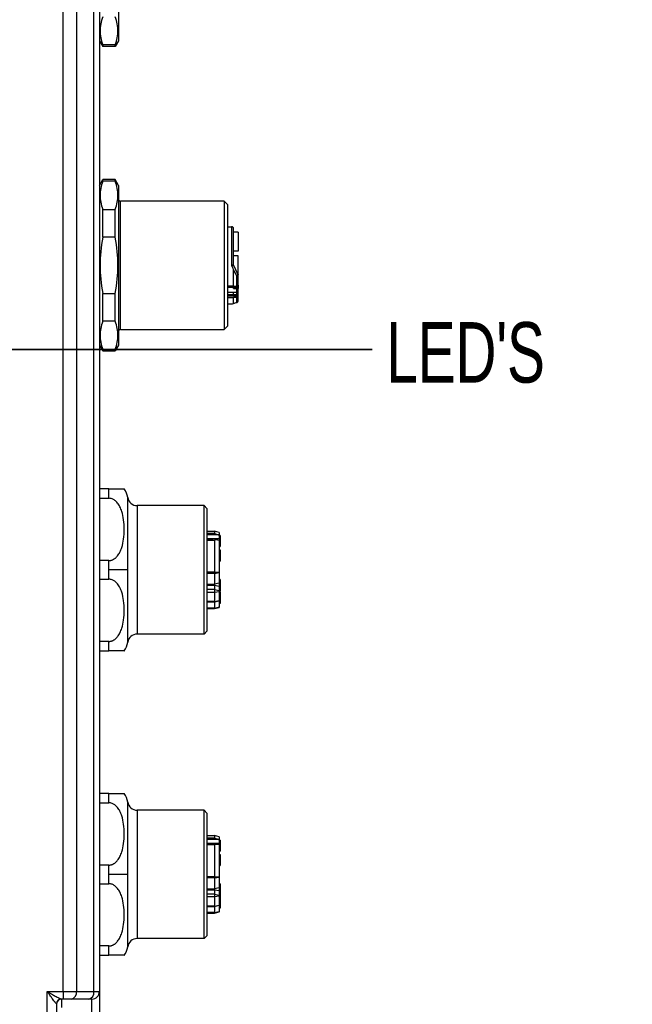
# Model space of a CAD drawing. Header units: millimetres. Extents: x 0 to 838, y 0 to 648.
# Tile 7 of 59: x 221 to 285, y 143 to 246. Entities that reach past the tile are written whole.
import ezdxf

# ---------------------------------------------------------------- set-up
doc = ezdxf.new("R2010")
doc.units = ezdxf.units.MM
doc.header["$LTSCALE"] = 3
doc.layers.add('DIMENSIONS', color=140, linetype='Continuous', lineweight=25)
doc.styles.add('SLDTEXTSTYLE0', font='TXT', dxfattribs={"width": 0.7})
doc.dimstyles.new('SLDDIMSTYLE0', dxfattribs={"dimtxt": 6.474023, "dimasz": 9.906, "dimexe": 0, "dimexo": 0.0625, "dimgap": 1.618506, "dimtad": 0, "dimtih": 1, "dimtoh": 1, "dimdec": 1, "dimrnd": 1e-09, "dimzin": 4, "dimdsep": 46, "dimtxsty": 'SLDTEXTSTYLE0', "dimsah": 1, "dimcen": 0.09, "dimadec": 0, "dimazin": 1, "dimtfac": 1, "dimtdec": 1, "dimtofl": 0, "dimtmove": 0, "dimatfit": 3, "dimfxl": 0, "dimfrac": 2, "dimtolj": 1, "dimtzin": 12, "dimarcsym": 0})
doc.dimstyles.new('SLDDIMSTYLE5', dxfattribs={"dimtxt": 0.18, "dimasz": 3.048, "dimexe": 0, "dimexo": 0.0625, "dimgap": 0, "dimtad": 0, "dimtih": 1, "dimtoh": 1, "dimdec": 0, "dimrnd": 1e-09, "dimzin": 0, "dimdsep": 46, "dimtxsty": 'Standard', "dimblk1": 'DOT', "dimblk2": 'DOT', "dimsah": 1, "dimcen": 0.09, "dimadec": 0, "dimazin": 0, "dimtfac": 3.048, "dimtdec": 0, "dimtofl": 0, "dimtmove": 0, "dimatfit": 3, "dimldrblk": 'DOT', "dimfxl": 0, "dimfrac": 2, "dimtolj": 1, "dimtzin": 0, "dimarcsym": 0})
doc.dimstyles.new('SLDDIMSTYLE6', dxfattribs={"dimtxt": 0.18, "dimasz": 9.906, "dimexe": 0, "dimexo": 0.0625, "dimgap": 0, "dimtad": 0, "dimtih": 1, "dimtoh": 1, "dimdec": 0, "dimrnd": 1e-09, "dimzin": 0, "dimdsep": 46, "dimtxsty": 'Standard', "dimsah": 1, "dimcen": 0.09, "dimadec": 0, "dimazin": 0, "dimtfac": 9.906, "dimtdec": 0, "dimtofl": 0, "dimtmove": 0, "dimatfit": 3, "dimfxl": 0, "dimfrac": 2, "dimtolj": 1, "dimtzin": 0, "dimarcsym": 0})

# ---------------------------------------------------------------- blocks, each defined once
blk = doc.blocks.new('_Dot')
at = {"color": 0, "linetype": 'ByBlock', "lineweight": -2}
blk.add_line((-0.5, 0), (-1, 0), dxfattribs=at)
at = {"color": 0, "linetype": 'ByBlock', "const_width": 0.5}
blk.add_lwpolyline([(-0.25, 0, 1), (0.25, 0, 1)], format="xyb", close=True, dxfattribs=at)
blk = doc.blocks.new('_D_13')
at = {"layer": 'DIMENSIONS'}
for p, q in [((356.31, 140.75), (356.31, 83.1)), ((314.31, 134.09), (314.31, 83.1)), ((278.66, 92.62), (276.48, 92.62)), ((276.48, 92.62), (276.48, 82.33)), ((297.89, 92.62), (300.07, 92.62)), ((300.07, 92.62), (300.07, 82.33)), ((314.31, 92.62), (306.67, 92.62)), ((356.31, 92.62), (314.31, 92.62)), ((276.48, 82.33), (278.66, 82.33)), ((300.07, 82.33), (297.89, 82.33))]:
    blk.add_line(p, q, dxfattribs=at)
for points in [[(314.31, 92.62), (324.22, 91.1), (324.22, 94.15)], [(356.31, 92.62), (346.41, 94.15), (346.41, 91.1)]]:
    blk.add_solid(points, dxfattribs=at)
at = {"layer": 'DIMENSIONS', "char_height": 6.35, "attachment_point": 1, "style": 'SLDTEXTSTYLE0'}
for s, insert in [('42.0', (278.66, 102.26)), ('1.65', (278.66, 90.52))]:
    blk.add_mtext(s, dxfattribs=dict(at, insert=insert))

msp = doc.modelspace()

# ---------------------------------------------------------------- linework, layer by layer
for p, q in [((225.557309, 144.102492), (225.557309, 264.702492)), ((226.971523, 264.702492), (226.971523, 144.102492)), ((228.79995, 144.102492), (228.79995, 264.702492)), ((229.385736, 264.702492), (229.385736, 144.102492)), ((231.385736, 260.802492), (231.385736, 244.002492)), ((229.385736, 244.002492), (229.732147, 243.402492)), ((229.732147, 243.562256), (229.732147, 243.402492)), ((231.039326, 243.562256), (229.732147, 243.562256)), ((231.039326, 243.402492), (229.732147, 243.402492)), ((231.385736, 244.002492), (231.039326, 243.402492)), ((231.039326, 243.402492), (231.039326, 243.562256)), ((229.385736, 228.802492), (229.732147, 229.402492)), ((229.732147, 229.242728), (229.732147, 229.402492)), ((231.039326, 229.402492), (229.732147, 229.402492)), ((231.039326, 229.242728), (229.732147, 229.242728)), ((231.039326, 229.242728), (231.039326, 229.402492)), ((231.385736, 228.802492), (231.039326, 229.402492)), ((231.385736, 228.802492), (231.385736, 212.002492)), ((242.485736, 227.152492), (231.585736, 227.152492)), ((231.585736, 220.402492), (231.585736, 227.152492)), ((242.885736, 226.752492), (242.485736, 227.152492)), ((242.485736, 227.152492), (242.485736, 220.402492)), ((242.885736, 220.402492), (242.885736, 226.752492)), ((229.732147, 223.360532), (229.732147, 226.284688)), ((229.732147, 226.284688), (231.039326, 226.284688)), ((231.039326, 223.360532), (231.039326, 226.284688)), ((242.885736, 224.452492), (243.285736, 224.452492)), ((243.285736, 224.452492), (243.285736, 220.402492)), ((243.485736, 220.402486), (243.485736, 224.252492)), ((243.985736, 223.891919), (243.485736, 223.891919)), ((243.985736, 223.891919), (243.985736, 221.891919)), ((231.039326, 223.360532), (229.732147, 223.360532)), ((243.985736, 221.891919), (243.485736, 221.891919)), ((231.585736, 213.652492), (231.585736, 220.402492)), ((242.485736, 220.402492), (242.485736, 213.652492)), ((242.885736, 214.052492), (242.885736, 220.402492)), ((243.285736, 220.402492), (243.285736, 220.352827)), ((243.485736, 220.402492), (243.285736, 220.402492)), ((243.985736, 221.391919), (243.485736, 221.391919)), ((243.985736, 219.391919), (243.985736, 221.391919)), ((243.485736, 218.196289), (243.485736, 219.932047)), ((243.985736, 219.355279), (243.884175, 219.355279)), ((243.985736, 219.391919), (243.982351, 219.391919)), ((243.985736, 218.305238), (243.985736, 219.355279)), ((243.785736, 219.300878), (243.785736, 218.196289)), ((243.985736, 218.305238), (243.985736, 217.972489)), ((229.732147, 217.444452), (231.039326, 217.444452)), ((229.732147, 214.520296), (229.732147, 217.444452)), ((231.039326, 214.520296), (231.039326, 217.444452)), ((243.485736, 218.196289), (242.885736, 218.196289)), ((242.885736, 218.106332), (243.785736, 218.106332)), ((242.885736, 218.105238), (243.785736, 218.105238)), ((242.885736, 217.574065), (243.485736, 217.574065)), ((243.485736, 217.315288), (242.885736, 217.315288)), ((243.485736, 218.196289), (243.785736, 218.196289)), ((243.485736, 217.978949), (243.485736, 218.105238)), ((243.485736, 217.978949), (243.785736, 217.978949)), ((243.485736, 217.574065), (243.785736, 217.574065)), ((243.485736, 217.315288), (243.485736, 217.574065)), ((243.785736, 217.315288), (243.485736, 217.315288)), ((243.785736, 218.196289), (243.785736, 218.106332)), ((243.785736, 218.106332), (243.785736, 218.105238)), ((243.785736, 217.978949), (243.785736, 217.574065)), ((243.785736, 217.574065), (243.785736, 217.315288)), ((243.785736, 217.315288), (243.785736, 217.152973)), ((243.927158, 217.273867), (243.927158, 217.532644)), ((243.985736, 217.432644), (243.985736, 217.972489)), ((243.985736, 217.173867), (243.985736, 217.432644)), ((243.785736, 217.152973), (242.885736, 217.152973)), ((242.885736, 217.006146), (243.485736, 217.006146)), ((242.885736, 216.352492), (243.285736, 216.352492)), ((243.285736, 216.352797), (243.285736, 216.352492)), ((243.785736, 217.006146), (243.485736, 217.006146)), ((243.785736, 217.152973), (243.785736, 217.006146)), ((243.785736, 217.006146), (243.785736, 216.505192)), ((243.985736, 216.697652), (243.985736, 217.173867)), ((231.039326, 214.520296), (229.732147, 214.520296)), ((231.585736, 213.652492), (242.485736, 213.652492)), ((242.485736, 213.652492), (242.885736, 214.052492)), ((229.385736, 212.002492), (229.732147, 211.402492)), ((229.732147, 211.402492), (229.732147, 211.562256)), ((229.732147, 211.562256), (231.039326, 211.562256)), ((229.732147, 211.402492), (231.039326, 211.402492)), ((231.385736, 212.002492), (231.039326, 211.402492)), ((231.039326, 211.402492), (231.039326, 211.562256)), ((230.385736, 196.902492), (229.385736, 196.902492)), ((230.385736, 195.920519), (230.385736, 196.902492)), ((229.385736, 195.920519), (230.385736, 195.920519)), ((232.363108, 188.402492), (232.363108, 196.002492)), ((233.351794, 195.152492), (233.351794, 181.652492)), ((240.385736, 195.152492), (233.351794, 195.152492)), ((240.385736, 181.652492), (240.385736, 195.152492)), ((240.685736, 194.852492), (240.385736, 195.152492)), ((240.685736, 194.852492), (240.685736, 181.952492)), ((240.685736, 192.477492), (241.485736, 192.477492)), ((241.985736, 192.343518), (241.485736, 192.477492)), ((241.485736, 192.477492), (241.485736, 192.227275)), ((241.485736, 192.227275), (240.685736, 192.227275)), ((241.908315, 192.085699), (240.685736, 192.085699)), ((241.985736, 191.661062), (240.685736, 191.661062)), ((241.352508, 191.561136), (240.685736, 191.561136)), ((240.685736, 191.538083), (241.485736, 191.538083)), ((241.485736, 191.538083), (241.485736, 188.157208)), ((241.985736, 191.500183), (241.819784, 191.531847)), ((241.908315, 192.085699), (241.985736, 192.067335)), ((241.985736, 192.343518), (241.985736, 192.067335)), ((241.985736, 192.067335), (241.985736, 191.661062)), ((242.085736, 192.015533), (241.985736, 192.015533)), ((241.985736, 191.804297), (242.085736, 191.804297)), ((241.985736, 191.661062), (241.985736, 191.500183)), ((241.985736, 191.605376), (242.085736, 191.605376)), ((241.985736, 191.500183), (241.985736, 188.165272)), ((241.985736, 191.429729), (242.085736, 191.429729)), ((242.085736, 192.015533), (242.085736, 191.804297)), ((242.085736, 191.804297), (242.085736, 191.605376)), ((242.085736, 191.605376), (242.085736, 191.429729)), ((242.085736, 191.429729), (242.085736, 191.253814)), ((241.985736, 191.253814), (242.085736, 191.253814)), ((242.085736, 191.054596), (241.985736, 191.054596)), ((241.985736, 190.843807), (242.085736, 190.843807)), ((241.985736, 190.500195), (242.085736, 190.500195)), ((241.985736, 190.429883), (242.085736, 190.429883)), ((242.085736, 191.253814), (242.085736, 191.054596)), ((242.085736, 191.054596), (242.085736, 190.843807)), ((242.085736, 190.500195), (242.085736, 190.429883)), ((242.085736, 190.429883), (242.085736, 189.618831)), ((230.385736, 189.384465), (229.385736, 189.384465)), ((230.385736, 188.402492), (230.385736, 189.384465)), ((241.985736, 189.618831), (242.085736, 189.618831)), ((242.085736, 189.618831), (242.085736, 189.32832)), ((232.363108, 188.402492), (230.385736, 188.402492)), ((230.385736, 187.420519), (230.385736, 188.402492)), ((232.363108, 180.802492), (232.363108, 188.402492)), ((241.985736, 189.32832), (242.085736, 189.32832)), ((229.385736, 187.420519), (230.385736, 187.420519)), ((241.485736, 188.157208), (240.685736, 188.157208)), ((241.485736, 188.027825), (240.685736, 188.027825)), ((241.485736, 188.157208), (241.985736, 188.165272)), ((241.485736, 188.157208), (241.485736, 188.027825)), ((241.485736, 188.027825), (241.985736, 188.12256)), ((241.485736, 188.027825), (241.485736, 186.89989)), ((241.985736, 188.165272), (241.985736, 188.12256)), ((241.985736, 188.12256), (241.985736, 186.994625)), ((242.085736, 187.400195), (241.985736, 187.400195)), ((242.085736, 187.400195), (242.085736, 187.153003)), ((240.685736, 186.89989), (241.485736, 186.89989)), ((241.485736, 186.758469), (240.685736, 186.758469)), ((241.485736, 186.323063), (240.685736, 186.323063)), ((241.985736, 186.994625), (241.485736, 186.89989)), ((241.485736, 186.89989), (241.485736, 186.758469)), ((241.485736, 186.758469), (241.485736, 186.323063)), ((241.985736, 186.663735), (241.485736, 186.758469)), ((241.485736, 186.323063), (241.485736, 186.067017)), ((241.485736, 186.323063), (241.985736, 186.228329)), ((242.085736, 187.153003), (241.985736, 187.153003)), ((242.085736, 187.078845), (241.985736, 187.078845)), ((241.985736, 186.994625), (241.985736, 186.663735)), ((242.085736, 186.831652), (241.985736, 186.831652)), ((241.985736, 186.663735), (241.985736, 186.228329)), ((241.985736, 186.228329), (241.985736, 186.143801)), ((242.085736, 187.153003), (242.085736, 187.078845)), ((242.085736, 187.078845), (242.085736, 186.831652)), ((242.085736, 186.831652), (242.085736, 186.164233)), ((240.685736, 186.067017), (241.485736, 186.067017)), ((241.485736, 186.067017), (241.985736, 186.143801)), ((241.485736, 186.067017), (241.485736, 185.063154)), ((242.085736, 186.164233), (241.985736, 186.164233)), ((241.985736, 186.143801), (241.985736, 185.172942)), ((242.085736, 186.103375), (241.985736, 186.103375)), ((242.085736, 186.103375), (242.085736, 184.853375)), ((241.485736, 185.063154), (240.685736, 185.063154)), ((240.685736, 185.027048), (241.485736, 185.027048)), ((241.485736, 184.393097), (240.685736, 184.393097)), ((240.685736, 184.334881), (241.485736, 184.334881)), ((240.685736, 184.327492), (241.485736, 184.327492)), ((241.485736, 185.063154), (241.985736, 185.172942)), ((241.485736, 185.027048), (241.985736, 185.161022)), ((241.485736, 185.063154), (241.485736, 185.027048)), ((241.485736, 185.027048), (241.485736, 184.393097)), ((241.485736, 184.393097), (241.985736, 184.487831)), ((241.985736, 184.468613), (241.485736, 184.334881)), ((241.485736, 184.327492), (241.985736, 184.461467)), ((241.485736, 184.393097), (241.485736, 184.334881)), ((241.485736, 184.334881), (241.485736, 184.327492)), ((241.985736, 185.172942), (241.985736, 185.161022)), ((241.985736, 185.161022), (241.985736, 184.487831)), ((242.085736, 184.853375), (241.985736, 184.853375)), ((241.985736, 184.487831), (241.985736, 184.468613)), ((241.985736, 184.468613), (241.985736, 184.461467)), ((240.385736, 181.652492), (233.351794, 181.652492)), ((240.685736, 181.952492), (240.385736, 181.652492)), ((230.385736, 180.884465), (229.385736, 180.884465)), ((230.385736, 179.902492), (230.385736, 180.884465)), ((229.385736, 179.902492), (230.385736, 179.902492)), ((230.385736, 164.902492), (229.385736, 164.902492)), ((230.385736, 163.920519), (230.385736, 164.902492)), ((229.385736, 163.920519), (230.385736, 163.920519)), ((232.363108, 156.402492), (232.363108, 164.002492)), ((233.351794, 163.152492), (233.351794, 149.652492)), ((240.385736, 163.152492), (233.351794, 163.152492)), ((240.385736, 149.652492), (240.385736, 163.152492)), ((240.685736, 162.852492), (240.385736, 163.152492)), ((240.685736, 162.852492), (240.685736, 149.952492)), ((240.685736, 160.477492), (241.485736, 160.477492)), ((241.985736, 160.343518), (241.485736, 160.477492)), ((241.485736, 160.477492), (241.485736, 160.227275)), ((241.485736, 160.227275), (240.685736, 160.227275)), ((241.908315, 160.085699), (240.685736, 160.085699)), ((241.985736, 159.661062), (240.685736, 159.661062)), ((241.352508, 159.561136), (240.685736, 159.561136)), ((240.685736, 159.538083), (241.485736, 159.538083)), ((241.485736, 159.538083), (241.485736, 156.157208)), ((241.985736, 159.500183), (241.819784, 159.531847)), ((241.908315, 160.085699), (241.985736, 160.067335)), ((241.985736, 160.343518), (241.985736, 160.067335)), ((241.985736, 160.067335), (241.985736, 159.661062)), ((242.085736, 160.015533), (241.985736, 160.015533)), ((241.985736, 159.804297), (242.085736, 159.804297)), ((241.985736, 159.661062), (241.985736, 159.500183)), ((241.985736, 159.605376), (242.085736, 159.605376)), ((241.985736, 159.500183), (241.985736, 156.165272)), ((241.985736, 159.429729), (242.085736, 159.429729)), ((242.085736, 160.015533), (242.085736, 159.804297)), ((242.085736, 159.804297), (242.085736, 159.605376)), ((242.085736, 159.605376), (242.085736, 159.429729)), ((242.085736, 159.429729), (242.085736, 159.253814)), ((241.985736, 159.253814), (242.085736, 159.253814)), ((242.085736, 159.054596), (241.985736, 159.054596)), ((241.985736, 158.843807), (242.085736, 158.843807)), ((241.985736, 158.500195), (242.085736, 158.500195)), ((241.985736, 158.429883), (242.085736, 158.429883)), ((242.085736, 159.253814), (242.085736, 159.054596)), ((242.085736, 159.054596), (242.085736, 158.843807)), ((242.085736, 158.500195), (242.085736, 158.429883)), ((242.085736, 158.429883), (242.085736, 157.618831)), ((230.385736, 157.384465), (229.385736, 157.384465)), ((230.385736, 156.402492), (230.385736, 157.384465)), ((241.985736, 157.618831), (242.085736, 157.618831)), ((241.985736, 157.32832), (242.085736, 157.32832)), ((242.085736, 157.618831), (242.085736, 157.32832)), ((232.363108, 156.402492), (230.385736, 156.402492)), ((230.385736, 155.420519), (230.385736, 156.402492)), ((232.363108, 148.802492), (232.363108, 156.402492)), ((229.385736, 155.420519), (230.385736, 155.420519)), ((241.485736, 156.157208), (240.685736, 156.157208)), ((241.485736, 156.027825), (240.685736, 156.027825)), ((241.485736, 156.157208), (241.985736, 156.165272)), ((241.485736, 156.157208), (241.485736, 156.027825)), ((241.485736, 156.027825), (241.985736, 156.12256)), ((241.485736, 156.027825), (241.485736, 154.89989)), ((241.985736, 156.165272), (241.985736, 156.12256)), ((241.985736, 156.12256), (241.985736, 154.994625)), ((242.085736, 155.400195), (241.985736, 155.400195)), ((242.085736, 155.400195), (242.085736, 155.153003)), ((240.685736, 154.89989), (241.485736, 154.89989)), ((241.485736, 154.758469), (240.685736, 154.758469)), ((241.485736, 154.323063), (240.685736, 154.323063)), ((241.985736, 154.994625), (241.485736, 154.89989)), ((241.485736, 154.89989), (241.485736, 154.758469)), ((241.485736, 154.758469), (241.485736, 154.323063)), ((241.985736, 154.663735), (241.485736, 154.758469)), ((241.485736, 154.323063), (241.485736, 154.067017)), ((241.485736, 154.323063), (241.985736, 154.228329)), ((242.085736, 155.153003), (241.985736, 155.153003)), ((242.085736, 155.078845), (241.985736, 155.078845)), ((241.985736, 154.994625), (241.985736, 154.663735)), ((242.085736, 154.831652), (241.985736, 154.831652)), ((241.985736, 154.663735), (241.985736, 154.228329)), ((241.985736, 154.228329), (241.985736, 154.143801)), ((242.085736, 154.164233), (241.985736, 154.164233)), ((242.085736, 155.153003), (242.085736, 155.078845)), ((242.085736, 155.078845), (242.085736, 154.831652)), ((242.085736, 154.831652), (242.085736, 154.164233)), ((240.685736, 154.067017), (241.485736, 154.067017)), ((241.485736, 154.067017), (241.985736, 154.143801)), ((241.485736, 154.067017), (241.485736, 153.063154)), ((241.485736, 153.063154), (241.985736, 153.172942)), ((241.485736, 153.027048), (241.985736, 153.161022)), ((241.985736, 154.143801), (241.985736, 153.172942)), ((242.085736, 154.103375), (241.985736, 154.103375)), ((241.985736, 153.172942), (241.985736, 153.161022)), ((241.985736, 153.161022), (241.985736, 152.487831)), ((242.085736, 154.103375), (242.085736, 152.853375)), ((241.485736, 153.063154), (240.685736, 153.063154)), ((240.685736, 153.027048), (241.485736, 153.027048)), ((241.485736, 152.393097), (240.685736, 152.393097)), ((240.685736, 152.334881), (241.485736, 152.334881)), ((240.685736, 152.327492), (241.485736, 152.327492)), ((241.485736, 153.063154), (241.485736, 153.027048)), ((241.485736, 153.027048), (241.485736, 152.393097)), ((241.485736, 152.393097), (241.985736, 152.487831)), ((241.985736, 152.468613), (241.485736, 152.334881)), ((241.485736, 152.327492), (241.985736, 152.461467)), ((241.485736, 152.393097), (241.485736, 152.334881)), ((241.485736, 152.334881), (241.485736, 152.327492)), ((242.085736, 152.853375), (241.985736, 152.853375)), ((241.985736, 152.487831), (241.985736, 152.468613)), ((241.985736, 152.468613), (241.985736, 152.461467)), ((240.385736, 149.652492), (233.351794, 149.652492)), ((240.685736, 149.952492), (240.385736, 149.652492)), ((230.385736, 148.884465), (229.385736, 148.884465)), ((230.385736, 147.902492), (230.385736, 148.884465)), ((229.385736, 147.902492), (230.385736, 147.902492)), ((223.885736, 144.102492), (225.557309, 144.102492)), ((223.885736, 138.902492), (223.885736, 144.102492)), ((225.557309, 144.102492), (225.557309, 143.302492)), ((225.557309, 144.102492), (226.971523, 144.102492)), ((226.971523, 144.102492), (228.79995, 144.102492)), ((228.79995, 144.102492), (229.385736, 144.102492)), ((229.385736, 144.102492), (229.385736, 138.902492)), ((224.885736, 142.802492), (224.876808, 142.802492)), ((224.885736, 142.802492), (224.885736, 138.902492)), ((225.557309, 143.302492), (225.372343, 143.302492)), ((225.385736, 143.302492), (225.385736, 142.402492)), ((226.405837, 143.302492), (225.557309, 143.302492)), ((228.234265, 143.302492), (226.405837, 143.302492)), ((228.585736, 143.302492), (228.234265, 143.302492)), ((228.585736, 138.902492), (228.585736, 143.302492))]:
    msp.add_line(p, q)
at = {"flags": 128}
for points in [[(243.285736, 220.352827), (243.310784, 220.300129), (243.335825, 220.247445), (243.360856, 220.194782), (243.385873, 220.142149), (243.410873, 220.089551), (243.435853, 220.036996), (243.460808, 219.984493), (243.485736, 219.932047)], [(243.985736, 218.305238), (243.981893, 218.283983), (243.970512, 218.263545), (243.95203, 218.244709), (243.927158, 218.228199), (243.89685, 218.21465), (243.862273, 218.204582), (243.824754, 218.198383), (243.785736, 218.196289)], [(243.485736, 216.379908), (243.485736, 216.413562), (243.485736, 216.460381), (243.485736, 216.520211), (243.485736, 216.592854), (243.485736, 216.67807), (243.485736, 216.775579), (243.485736, 216.885058), (243.485736, 217.006146)]]:
    msp.add_lwpolyline(points, dxfattribs=at)
for centre, radius, start, end in [((231.585736, 227.352492), 0.2, 180, 270), ((243.285736, 224.252492), 0.2, 0, 90), ((243.832037, 219.5255), 0.229344, 258.35289189, 312.08013829), ((243.785736, 219.355279), 0.2, 13.28252559, 26.56505128), ((243.785736, 219.355279), 0.2, 0, 13.28252559), ((243.785736, 218.305238), 0.2, 270, 0), ((243.835684, 216.426151), 1.553601, 84.45753516, 91.84236061), ((243.790057, 217.326686), 0.247417, 56.34938995, 91.00071017), ((243.790057, 217.067909), 0.247417, 56.34939005, 91.00071009), ((243.86066, 217.426533), 0.125226, 2.79710425, 57.92528255), ((243.86066, 217.167756), 0.125226, 2.79710438, 57.92528233), ((243.260614, 217.28937), 0.936911, 271.53649333, 283.90316115), ((243.800574, 217.191559), 0.186006, 265.4248248, 354.54184059), ((243.789436, 216.701496), 0.196338, 268.9204014, 358.87809635), ((231.585736, 213.452492), 0.2, 90, 180), ((230.385736, 195.702492), 2, 8.62692656, 36.91916691), ((233.351794, 196.152492), 1, 188.62692656, 270), ((233.351794, 180.652492), 1, 90, 171.37307344), ((230.385736, 181.102492), 2, 323.07158421, 351.37307344), ((230.385736, 163.702492), 2, 8.62692656, 36.91916691), ((233.351794, 164.152492), 1, 188.62692656, 270), ((233.351794, 148.652492), 1, 90, 171.37307344), ((230.385736, 149.102492), 2, 323.07158421, 351.37307344), ((226.264416, 144.002492), 0.714143, 281.42175366, 8.04946698), ((228.092843, 144.002492), 0.714143, 281.42175366, 8.04946698), ((228.585736, 144.102492), 0.8, 270, 0), ((225.374585, 142.804714), 0.497783, 90.2580874, 180.25578298), ((225.385736, 142.802492), 0.5, 90, 180)]:
    msp.add_arc(centre, radius, start, end)
for points, knots in [([(229.732147, 246.520296), (229.534036, 245.998289), (229.443471, 245.520197), (229.443471, 244.562356), (229.534036, 244.084263), (229.732147, 243.562256)], [0, 0, 0, 0, 0.5, 0.5, 1, 1, 1, 1]), ([(231.039326, 243.562256), (231.237437, 244.084263), (231.328001, 244.562356), (231.328001, 245.520197), (231.237437, 245.998289), (231.039326, 246.520296)], [0, 0, 0, 0, 0.5, 0.5, 1, 1, 1, 1]), ([(229.732147, 229.242728), (229.534036, 228.720721), (229.443471, 228.242629), (229.443471, 227.284787), (229.534036, 226.806695), (229.732147, 226.284688)], [0, 0, 0, 0, 0.5, 0.5, 1, 1, 1, 1]), ([(231.039326, 226.284688), (231.237437, 226.806695), (231.328001, 227.284787), (231.328001, 228.242629), (231.237437, 228.720721), (231.039326, 229.242728)], [0, 0, 0, 0, 0.5, 0.5, 1, 1, 1, 1]), ([(229.732147, 223.360532), (229.534036, 222.316518), (229.443471, 221.360334), (229.443471, 219.444651), (229.534036, 218.488466), (229.732147, 217.444452)], [0, 0, 0, 0, 0.5, 0.5, 1, 1, 1, 1]), ([(231.039326, 217.444452), (231.237437, 218.488466), (231.328001, 219.444651), (231.328001, 221.360334), (231.237437, 222.316518), (231.039326, 223.360532)], [0, 0, 0, 0, 0.5, 0.5, 1, 1, 1, 1]), ([(243.285736, 220.352827), (243.297446, 220.355079), (243.324604, 220.360301), (243.365726, 220.370482), (243.402637, 220.380482), (243.442275, 220.390984), (243.477752, 220.399505), (243.483157, 220.401527), (243.485736, 220.402492)], [0, 0, 0, 0, 0.11254638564, 0.26103755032, 0.41320481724, 0.5215375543, 0.7716328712, 1, 1, 1, 1]), ([(243.884175, 219.355287), (243.874758, 219.349313), (243.85718, 219.338163), (243.83011, 219.323166), (243.806651, 219.310857), (243.792229, 219.303976), (243.785736, 219.300878)], [0, 0, 0, 0, 0.3126641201, 0.5836222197, 0.8125639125, 1, 1, 1, 1]), ([(243.964622, 219.444721), (243.965469, 219.441114), (243.967343, 219.433142), (243.957183, 219.413827), (243.931623, 219.387945), (243.90074, 219.366689), (243.884175, 219.355287)], [0, 0, 0, 0, 0.18830306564, 0.41620275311, 0.6868536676, 1, 1, 1, 1]), ([(243.785736, 216.505192), (243.797198, 216.504372), (243.822588, 216.502553), (243.856004, 216.509962), (243.890669, 216.525624), (243.930597, 216.55711), (243.955617, 216.60368), (243.966619, 216.655519), (243.965401, 216.681218), (243.964622, 216.697652)], [0, 0, 0, 0, 0.1130629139, 0.250456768, 0.3425966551, 0.500829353, 0.7649800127, 0.8497137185, 1, 1, 1, 1]), ([(229.732147, 214.520296), (229.534036, 213.998289), (229.443471, 213.520197), (229.443471, 212.562356), (229.534036, 212.084263), (229.732147, 211.562256)], [0, 0, 0, 0, 0.5, 0.5, 1, 1, 1, 1]), ([(231.039326, 211.562256), (231.237437, 212.084263), (231.328001, 212.562356), (231.328001, 213.520197), (231.237437, 213.998289), (231.039326, 214.520296)], [0, 0, 0, 0, 0.5, 0.5, 1, 1, 1, 1]), ([(230.385736, 196.902492), (230.473789, 196.902492), (230.657727, 196.902492), (230.989731, 196.902492), (231.440307, 196.902492), (231.905855, 196.902492), (231.952595, 196.902492), (231.983673, 196.902492)], [0, 0, 0, 0, 0.0596432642, 0.1245916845, 0.252068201, 0.5026925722, 1, 1, 1, 1]), ([(230.385736, 189.384465), (230.416421, 189.385247), (230.477506, 189.386804), (230.568049, 189.399672), (230.656707, 189.420296), (230.743451, 189.449393), (230.828261, 189.486744), (230.911127, 189.532379), (230.992053, 189.586258), (231.071047, 189.648371), (231.148131, 189.718698), (231.223287, 189.797256), (231.372032, 189.973044), (231.566066, 190.290313), (231.790801, 190.876445), (231.952547, 191.676245), (232.003597, 192.65359), (231.952215, 193.631368), (231.790156, 194.431002), (231.564753, 195.017558), (231.35469, 195.359372), (231.164308, 195.574406), (231.022374, 195.700152), (230.873312, 195.798636), (230.717, 195.868805), (230.553558, 195.912678), (230.441691, 195.917905), (230.385736, 195.920519)], [0, 0, 0, 0, 0.0103778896, 0.0206592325, 0.0309598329, 0.041394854, 0.0520751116, 0.0631040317, 0.0745756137, 0.0865734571, 0.0991706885, 0.1124305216, 0.1264071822, 0.1842781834, 0.2516657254, 0.3670581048, 0.5002097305, 0.6332844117, 0.7488462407, 0.8161041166, 0.8741282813, 0.899065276, 0.9217691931, 0.9426453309, 0.9622128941, 0.9810993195, 1, 1, 1, 1]), ([(241.485736, 192.227275), (241.486461, 192.225574), (241.48805, 192.22184), (241.499207, 192.214675), (241.5154, 192.206542), (241.537906, 192.19699), (241.566446, 192.186073), (241.601246, 192.17373), (241.642295, 192.160001), (241.694158, 192.143304), (241.757012, 192.124497), (241.830765, 192.104525), (241.881822, 192.09213), (241.908315, 192.085699)], [0, 0, 0, 0, 0.0281745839, 0.0618554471, 0.1050816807, 0.1598196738, 0.2270337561, 0.3072401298, 0.4007405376, 0.5077246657, 0.6594358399, 0.8232806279, 1, 1, 1, 1]), ([(241.819784, 191.531847), (241.785869, 191.537756), (241.721465, 191.548978), (241.631159, 191.555505), (241.55157, 191.553629), (241.507131, 191.543135), (241.485736, 191.538083)], [0, 0, 0, 0, 0.2879527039, 0.5468214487, 0.7818263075, 1, 1, 1, 1]), ([(230.385736, 180.884465), (230.416421, 180.885247), (230.477506, 180.886804), (230.568049, 180.899672), (230.656707, 180.920296), (230.743451, 180.949393), (230.828261, 180.986744), (230.911127, 181.032379), (230.992053, 181.086258), (231.071047, 181.148371), (231.148131, 181.218698), (231.223287, 181.297256), (231.372032, 181.473044), (231.566066, 181.790313), (231.790801, 182.376445), (231.952547, 183.176245), (232.003597, 184.15359), (231.952215, 185.131368), (231.790156, 185.931002), (231.564753, 186.517558), (231.35469, 186.859372), (231.164308, 187.074406), (231.022374, 187.200152), (230.873312, 187.298636), (230.717, 187.368805), (230.553558, 187.412678), (230.441691, 187.417905), (230.385736, 187.420519)], [0, 0, 0, 0, 0.0103778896, 0.0206592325, 0.0309598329, 0.041394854, 0.0520751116, 0.0631040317, 0.0745756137, 0.0865734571, 0.0991706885, 0.1124305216, 0.1264071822, 0.1842781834, 0.2516657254, 0.3670581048, 0.5002097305, 0.6332844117, 0.7488462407, 0.8161041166, 0.8741282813, 0.899065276, 0.9217691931, 0.9426453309, 0.9622128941, 0.9810993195, 1, 1, 1, 1]), ([(231.983763, 179.902492), (231.984422, 179.902492), (232.068481, 179.902492), (231.877323, 179.902492), (231.438677, 179.902492), (230.986967, 179.902492), (230.656443, 179.902492), (230.473589, 179.902492), (230.385736, 179.902492)], [0, 0, 0, 0, 0.0039262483, 0.5007532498, 0.7495108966, 0.8763756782, 0.9406046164, 1, 1, 1, 1]), ([(230.385736, 164.902492), (230.473789, 164.902492), (230.657727, 164.902492), (230.989731, 164.902492), (231.440307, 164.902492), (231.905855, 164.902492), (231.952595, 164.902492), (231.983673, 164.902492)], [0, 0, 0, 0, 0.0596432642, 0.1245916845, 0.252068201, 0.5026925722, 1, 1, 1, 1]), ([(230.385736, 157.384465), (230.416421, 157.385247), (230.477506, 157.386804), (230.568049, 157.399672), (230.656707, 157.420296), (230.743451, 157.449393), (230.828261, 157.486744), (230.911127, 157.532379), (230.992053, 157.586258), (231.071047, 157.648371), (231.148131, 157.718698), (231.223287, 157.797256), (231.372032, 157.973044), (231.566066, 158.290313), (231.790801, 158.876445), (231.952547, 159.676245), (232.003597, 160.65359), (231.952215, 161.631368), (231.790156, 162.431002), (231.564753, 163.017558), (231.35469, 163.359372), (231.164308, 163.574406), (231.022374, 163.700152), (230.873312, 163.798636), (230.717, 163.868805), (230.553558, 163.912678), (230.441691, 163.917905), (230.385736, 163.920519)], [0, 0, 0, 0, 0.0103778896, 0.0206592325, 0.0309598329, 0.041394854, 0.0520751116, 0.0631040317, 0.0745756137, 0.0865734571, 0.0991706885, 0.1124305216, 0.1264071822, 0.1842781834, 0.2516657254, 0.3670581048, 0.5002097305, 0.6332844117, 0.7488462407, 0.8161041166, 0.8741282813, 0.899065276, 0.9217691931, 0.9426453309, 0.9622128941, 0.9810993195, 1, 1, 1, 1]), ([(241.485736, 160.227275), (241.486461, 160.225574), (241.48805, 160.22184), (241.499207, 160.214675), (241.5154, 160.206542), (241.537906, 160.19699), (241.566446, 160.186073), (241.601246, 160.17373), (241.642295, 160.160001), (241.694158, 160.143304), (241.757012, 160.124497), (241.830765, 160.104525), (241.881822, 160.09213), (241.908315, 160.085699)], [0, 0, 0, 0, 0.0281745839, 0.0618554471, 0.1050816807, 0.1598196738, 0.2270337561, 0.3072401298, 0.4007405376, 0.5077246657, 0.6594358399, 0.8232806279, 1, 1, 1, 1]), ([(241.819784, 159.531847), (241.785869, 159.537756), (241.721465, 159.548978), (241.631159, 159.555505), (241.55157, 159.553629), (241.507131, 159.543135), (241.485736, 159.538083)], [0, 0, 0, 0, 0.2879527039, 0.5468214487, 0.7818263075, 1, 1, 1, 1]), ([(230.385736, 148.884465), (230.416421, 148.885247), (230.477506, 148.886804), (230.568049, 148.899672), (230.656707, 148.920296), (230.743451, 148.949393), (230.828261, 148.986744), (230.911127, 149.032379), (230.992053, 149.086258), (231.071047, 149.148371), (231.148131, 149.218698), (231.223287, 149.297256), (231.372032, 149.473044), (231.566066, 149.790313), (231.790801, 150.376445), (231.952547, 151.176245), (232.003597, 152.15359), (231.952215, 153.131368), (231.790156, 153.931002), (231.564753, 154.517558), (231.35469, 154.859372), (231.164308, 155.074406), (231.022374, 155.200152), (230.873312, 155.298636), (230.717, 155.368805), (230.553558, 155.412678), (230.441691, 155.417905), (230.385736, 155.420519)], [0, 0, 0, 0, 0.0103778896, 0.0206592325, 0.0309598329, 0.041394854, 0.0520751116, 0.0631040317, 0.0745756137, 0.0865734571, 0.0991706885, 0.1124305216, 0.1264071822, 0.1842781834, 0.2516657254, 0.3670581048, 0.5002097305, 0.6332844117, 0.7488462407, 0.8161041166, 0.8741282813, 0.899065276, 0.9217691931, 0.9426453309, 0.9622128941, 0.9810993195, 1, 1, 1, 1]), ([(231.983763, 147.902492), (231.984422, 147.902492), (232.068481, 147.902492), (231.877323, 147.902492), (231.438677, 147.902492), (230.986967, 147.902492), (230.656443, 147.902492), (230.473589, 147.902492), (230.385736, 147.902492)], [0, 0, 0, 0, 0.0039262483, 0.5007532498, 0.7495108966, 0.8763756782, 0.9406046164, 1, 1, 1, 1]), ([(223.885736, 144.102492), (223.93109, 144.076472), (224.015576, 144.028002), (224.132719, 143.960827), (224.231015, 143.904769), (224.366967, 143.827409), (224.534148, 143.732129), (224.747038, 143.612618), (224.941226, 143.504971), (225.10062, 143.420019), (225.211716, 143.363691), (225.286264, 143.328997), (225.342194, 143.306804), (225.362545, 143.303894), (225.372343, 143.302492)], [0, 0, 0, 0, 0.0787968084, 0.1467825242, 0.2039573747, 0.2503223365, 0.3849433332, 0.4996163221, 0.6349764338, 0.7494976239, 0.8209507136, 0.8857726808, 0.9450032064, 1, 1, 1, 1]), ([(224.876808, 142.802492), (224.87357, 142.803176), (224.867018, 142.80456), (224.851928, 142.815559), (224.832832, 142.833029), (224.809289, 142.857629), (224.781378, 142.889151), (224.749058, 142.927634), (224.691188, 142.999255), (224.595287, 143.124221), (224.464975, 143.299298), (224.322325, 143.495279), (224.187832, 143.68102), (224.040007, 143.887647), (223.942764, 144.023072), (223.885736, 144.102492)], [0, 0, 0, 0, 0.0320123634, 0.0647831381, 0.0986591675, 0.1339547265, 0.1709479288, 0.2098805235, 0.2509600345, 0.3655267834, 0.5007153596, 0.6152514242, 0.7497935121, 0.8532671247, 1, 1, 1, 1])]:
    msp.add_open_spline(points, degree=3, knots=knots)
for points in [[(243.964622, 219.444721), (243.809283, 219.7554), (243.647118, 220.079728), (243.485736, 220.402492)], [(243.485736, 219.932047), (243.586997, 219.719004), (243.687629, 219.507285), (243.785736, 219.300878)], [(243.785736, 216.505192), (243.687629, 216.446849), (243.586997, 216.404824), (243.485736, 216.379908)]]:
    msp.add_open_spline(points, degree=3)
at = {"layer": 'DIMENSIONS', "flags": 128}
for points in [[(257.805211, 211.542828), (168.591887, 211.542828), (158.367037, 196.694625)], [(258.05335, 211.542828), (201.355288, 211.542828), (191.38252, 195.253473)]]:
    msp.add_lwpolyline(points, dxfattribs=at)

# ---------------------------------------------------------------- texts
at = {"layer": 'DIMENSIONS', "char_height": 6.35, "attachment_point": 1, "style": 'SLDTEXTSTYLE0'}
for insert in [(259.551104, 214.428473), (259.555042, 214.428473), (259.569214, 214.43095)]:
    msp.add_mtext("LED'S", dxfattribs=dict(at, insert=insert))

# ---------------------------------------------------------------- dimensions: what is measured, and where the dimension line sits
at = {"layer": 'DIMENSIONS'}
dim = msp.add_linear_dim(base=(314.312387, 92.623547), p1=(356.312387, 144.562492), p2=(314.312387, 137.902492), angle=0, dimstyle='SLDDIMSTYLE0', dxfattribs=at)
dim.commit()
dim.dimension.update_dxf_attribs({"geometry": '_D_13', "text_midpoint": (288.274585, 92.623547), "dimtype": 160})

# ---------------------------------------------------------------- leaders
for points, dimstyle in [([(192.173087, 162.112605), (215.848927, 211.542828), (258.05335, 211.542828)], 'SLDDIMSTYLE5'), ([(162.274818, 146.060828), (174.895959, 121.220248), (238.450372, 121.220248)], 'SLDDIMSTYLE6')]:
    msp.add_leader(points, dimstyle=dimstyle, dxfattribs=at)

doc.saveas('drawing.dxf')
